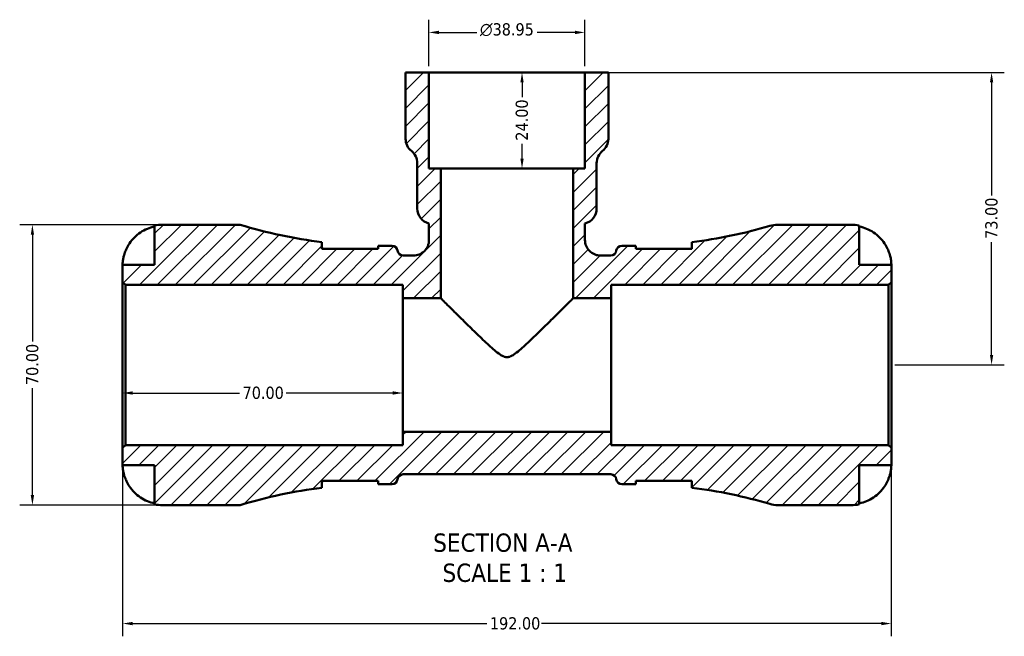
# Model space of a CAD drawing. Header units: millimetres. Extents: x 0 to 904, y -182 to 594.
# Tile 2 of 7: x 280 to 526, y -182 to -28. Entities that reach past the tile are written whole.
import ezdxf

# ---------------------------------------------------------------- set-up
doc = ezdxf.new("R2010")
doc.units = ezdxf.units.MM
for name, color, linetype, lineweight in [('Dimension (ANSI)', 7, 'Continuous', 25), ('Hatch (ANSI)', 7, 'Continuous', 18), ('Symbol (ANSI)', 7, 'Continuous', 25), ('Visible (ANSI)', 7, 'Continuous', 50)]:
    doc.layers.add(name, color=color, linetype=linetype, lineweight=lineweight)
doc.styles.add('Label Text (ANSI)', font='tahoma.ttf')
doc.styles.add('Note Text (ANSI)', font='tahoma.ttf')
doc.dimstyles.new('Default - mm (ANSI)', dxfattribs={"dimtxt": 3.048, "dimasz": 2.5, "dimexe": 3.175, "dimexo": 1.6002, "dimgap": 0.8, "dimtad": 0, "dimtoh": 1, "dimrnd": 1e-08, "dimzin": 4, "dimdsep": 46, "dimtxsty": 'Note Text (ANSI)', "dimcen": 0.09, "dimdle": 10, "dimclrd": 256, "dimclre": 256, "dimclrt": 256, "dimadec": 1, "dimazin": 1, "dimtfac": 1, "dimtofl": 0, "dimtmove": 0, "dimatfit": 3, "dimfxl": 1, "dimtolj": 1, "dimtzin": 4, "dimlwd": -1, "dimlwe": -1, "dimarcsym": 0})

# ---------------------------------------------------------------- blocks, each defined once
blk = doc.blocks.new('*D7')
at = {"layer": 'Defpoints', "color": 0, "transparency": 16777216}
for p in [(305.88, -134.74), (497.88, -134.74), (497.88, -178.6)]:
    blk.add_point(p, dxfattribs=at)
at = {"layer": 'Dimension (ANSI)', "transparency": 16777216}
for p, q in [((305.88, -136.34), (305.88, -181.78)), ((497.88, -136.34), (497.88, -181.78)), ((308.38, -178.6), (396.83, -178.6)), ((495.38, -178.6), (410.51, -178.6))]:
    blk.add_line(p, q, dxfattribs=at)
for points in [[(308.38, -178.19), (308.38, -179.02), (305.88, -178.6)], [(495.38, -178.19), (495.38, -179.02), (497.88, -178.6)]]:
    blk.add_solid(points, dxfattribs=at)
at = {"layer": 'Dimension (ANSI)', "color": 230, "true_color": 0xff0080, "transparency": 16777216, "insert": (397.63, -177.02), "char_height": 3.048, "attachment_point": 1, "style": 'Note Text (ANSI)'}
blk.add_mtext('\\A1;192.00', dxfattribs=at)
blk = doc.blocks.new('*D8')
at = {"layer": 'Defpoints', "color": 0, "transparency": 16777216}
for p in [(401.88, -41.04), (401.88, -65.04), (405.65, -65.04)]:
    blk.add_point(p, dxfattribs=at)
at = {"layer": 'Dimension (ANSI)', "transparency": 16777216}
for p, q in [((405.65, -43.54), (405.65, -47.23)), ((405.65, -62.54), (405.65, -58.86))]:
    blk.add_line(p, q, dxfattribs=at)
for points in [[(405.23, -43.54), (406.06, -43.54), (405.65, -41.04)], [(405.23, -62.54), (406.06, -62.54), (405.65, -65.04)]]:
    blk.add_solid(points, dxfattribs=at)
at = {"layer": 'Dimension (ANSI)', "color": 230, "true_color": 0xff0080, "transparency": 16777216, "insert": (404.06, -58.06), "char_height": 3.048, "attachment_point": 1, "rotation": 90, "style": 'Note Text (ANSI)'}
blk.add_mtext('\\A1;24.00', dxfattribs=at)
blk = doc.blocks.new('*D9')
at = {"layer": 'Defpoints', "color": 0, "transparency": 16777216}
for p in [(315.88, -79.04), (283.36, -149.04), (315.88, -149.04)]:
    blk.add_point(p, dxfattribs=at)
at = {"layer": 'Dimension (ANSI)', "transparency": 16777216}
for p, q in [((314.28, -79.04), (280.19, -79.04)), ((283.36, -81.54), (283.36, -108.22)), ((283.36, -146.54), (283.36, -119.87)), ((314.28, -149.04), (280.19, -149.04))]:
    blk.add_line(p, q, dxfattribs=at)
for points in [[(282.95, -81.54), (283.78, -81.54), (283.36, -79.04)], [(282.95, -146.54), (283.78, -146.54), (283.36, -149.04)]]:
    blk.add_solid(points, dxfattribs=at)
at = {"layer": 'Dimension (ANSI)', "color": 230, "true_color": 0xff0080, "transparency": 16777216, "insert": (281.78, -119.07), "char_height": 3.048, "attachment_point": 1, "rotation": 90, "style": 'Note Text (ANSI)'}
blk.add_mtext('\\A1;70.00', dxfattribs=at)
blk = doc.blocks.new('*D10')
at = {"layer": 'Defpoints', "color": 0, "transparency": 16777216}
for p in [(305.88, -114.04), (375.88, -114.04), (375.88, -121.05)]:
    blk.add_point(p, dxfattribs=at)
at = {"layer": 'Dimension (ANSI)', "transparency": 16777216}
for p, q in [((308.38, -121.05), (335.06, -121.05)), ((373.38, -121.05), (346.71, -121.05))]:
    blk.add_line(p, q, dxfattribs=at)
for points in [[(308.38, -120.63), (308.38, -121.46), (305.88, -121.05)], [(373.38, -120.63), (373.38, -121.46), (375.88, -121.05)]]:
    blk.add_solid(points, dxfattribs=at)
at = {"layer": 'Dimension (ANSI)', "color": 230, "true_color": 0xff0080, "transparency": 16777216, "insert": (335.86, -119.46), "char_height": 3.048, "attachment_point": 1, "style": 'Note Text (ANSI)'}
blk.add_mtext('\\A1;70.00', dxfattribs=at)
blk = doc.blocks.new('*D11')
at = {"layer": 'Defpoints', "color": 0, "transparency": 16777216}
for p in [(421.36, -41.04), (497.18, -114.04), (522.92, -114.04)]:
    blk.add_point(p, dxfattribs=at)
at = {"layer": 'Dimension (ANSI)', "transparency": 16777216}
for p, q in [((422.96, -41.04), (526.1, -41.04)), ((522.92, -43.54), (522.92, -71.72)), ((522.92, -111.54), (522.92, -83.37)), ((498.79, -114.04), (526.1, -114.04))]:
    blk.add_line(p, q, dxfattribs=at)
for points in [[(522.51, -43.54), (523.34, -43.54), (522.92, -41.04)], [(522.51, -111.54), (523.34, -111.54), (522.92, -114.04)]]:
    blk.add_solid(points, dxfattribs=at)
at = {"layer": 'Dimension (ANSI)', "color": 230, "true_color": 0xff0080, "transparency": 16777216, "insert": (521.34, -82.57), "char_height": 3.048, "attachment_point": 1, "rotation": 90, "style": 'Note Text (ANSI)'}
blk.add_mtext('\\A1;73.00', dxfattribs=at)
blk = doc.blocks.new('*D12')
at = {"layer": 'Defpoints', "color": 0, "transparency": 16777216}
for p in [(382.41, -31.04), (382.41, -41.04), (421.36, -41.04)]:
    blk.add_point(p, dxfattribs=at)
at = {"layer": 'Dimension (ANSI)', "transparency": 16777216}
for p, q in [((382.41, -39.44), (382.41, -27.87)), ((421.36, -39.44), (421.36, -27.87)), ((384.91, -31.04), (394.34, -31.04)), ((418.86, -31.04), (409.43, -31.04))]:
    blk.add_line(p, q, dxfattribs=at)
for points in [[(384.91, -30.62), (384.91, -31.46), (382.41, -31.04)], [(418.86, -30.62), (418.86, -31.46), (421.36, -31.04)]]:
    blk.add_solid(points, dxfattribs=at)
at = {"layer": 'Dimension (ANSI)', "color": 230, "true_color": 0xff0080, "transparency": 16777216, "insert": (395.14, -28.75), "char_height": 3.048, "attachment_point": 1, "style": 'Note Text (ANSI)'}
blk.add_mtext('\\A1;\\fAIGDT|b0|i0;\\H3.0480;\\ln\\fTahoma|b0|i0;\\H3.0480;38.95', dxfattribs=at)

msp = doc.modelspace()

# ---------------------------------------------------------------- hatches: boundary and pattern name
at = {"layer": 'Hatch (ANSI)'}
h = msp.add_hatch(dxfattribs=at)
h.set_pattern_fill('ANSI31', color=256, scale=25.4, style=0)
h.set_pattern_definition([(45, (0, 0), (-2.245064, 2.245064), [])])
edge = h.paths.add_edge_path()
edge.add_line((305.885, -93.341), (306.585, -94.041))
edge.add_line((306.585, -94.041), (375.885, -94.041))
edge.add_line((375.885, -94.041), (375.885, -97.375))
edge.add_line((375.885, -97.375), (385.33, -97.375))
edge.add_line((385.33, -97.375), (385.33, -65.041))
edge.add_line((385.33, -65.041), (382.409, -65.041))
edge.add_line((382.409, -65.041), (382.409, -41.041))
edge.add_line((382.409, -41.041), (376.566, -41.041))
edge.add_line((376.566, -41.041), (376.566, -57.581))
edge.add_ellipse((380.461, -57.581), major_axis=(-3.895, 0), ratio=1, start_angle=0, end_angle=51.31781)
edge.add_ellipse((375.592, -63.663), major_axis=(2.435, 3.041), ratio=1, start_angle=308.68219, end_angle=360, ccw=False)
edge.add_line((379.488, -63.663), (379.488, -74.97))
edge.add_ellipse((383.383, -74.97), major_axis=(-3.895, 0), ratio=1, start_angle=0, end_angle=75.52249)
edge.add_line((382.409, -78.741), (382.409, -82.846))
edge.add_spline(control_points=[(382.409, -82.846), (382.409, -83.108), (382.383, -83.368), (382.278, -83.881), (382.2, -84.131), (381.899, -84.839), (381.611, -85.262), (380.889, -85.975), (380.462, -86.257), (379.523, -86.642), (379.021, -86.741), (378.514, -86.741)], knot_values=[-0.6134216, -0.6134216, -0.6134216, -0.6134216, -0.5349566, -0.5349566, -0.4564915, -0.4564915, -0.3043277, -0.3043277, -0.1521638, -0.1521638, 0, 0, 0, 0], degree=3, periodic=0)
edge.add_line((378.514, -86.741), (375.963, -86.741))
edge.add_ellipse((375.963, -85.341), major_axis=(0, -1.4), ratio=1, start_angle=277.18076, end_angle=360, ccw=False)
edge.add_ellipse((373.185, -85.691), major_axis=(1.389, 0.175), ratio=1, start_angle=0, end_angle=82.81924)
edge.add_line((373.185, -84.291), (370.385, -84.291))
edge.add_ellipse((370.385, 35.668), major_axis=(0, -119.959), ratio=1, start_angle=359.66566, end_angle=360, ccw=False)
edge.add_line((369.685, -84.289), (369.685, -85.091))
edge.add_line((369.685, -85.091), (355.685, -85.091))
edge.add_line((355.685, -85.091), (355.685, -83.387))
edge.add_ellipse((370.385, 35.668), major_axis=(-14.7, -119.055), ratio=1, start_angle=350.02517, end_angle=360, ccw=False)
edge.add_line((335.285, -79.041), (315.885, -79.041))
edge.add_ellipse((315.885, -89.041), major_axis=(0, 10), ratio=1, start_angle=0, end_angle=11.53696)
edge.add_line((313.885, -79.243), (313.885, -89.041))
edge.add_line((313.885, -89.041), (305.885, -89.041))
edge.add_line((305.885, -89.041), (305.885, -93.341))
edge = h.paths.add_edge_path()
edge.add_ellipse((469.517, -142.041), major_axis=(-1.992, -6.711), ratio=1, start_angle=0, end_angle=16.53458)
edge.add_line((469.517, -149.041), (487.885, -149.041))
edge.add_ellipse((487.885, -139.041), major_axis=(0, -10), ratio=1, start_angle=0, end_angle=11.53696)
edge.add_line((489.885, -148.839), (489.885, -139.041))
edge.add_line((489.885, -139.041), (497.885, -139.041))
edge.add_line((497.885, -139.041), (497.885, -134.741))
edge.add_line((497.885, -134.741), (497.185, -134.041))
edge.add_line((497.185, -134.041), (427.885, -134.041))
edge.add_line((427.885, -134.041), (427.885, -130.708))
edge.add_line((427.885, -130.708), (375.885, -130.708))
edge.add_line((375.885, -130.708), (375.885, -134.041))
edge.add_line((375.885, -134.041), (306.585, -134.041))
edge.add_line((306.585, -134.041), (305.885, -134.741))
edge.add_line((305.885, -134.741), (305.885, -139.041))
edge.add_line((305.885, -139.041), (313.885, -139.041))
edge.add_line((313.885, -139.041), (313.885, -148.839))
edge.add_ellipse((315.885, -139.041), major_axis=(-2, -9.798), ratio=1, start_angle=0, end_angle=11.53696)
edge.add_line((315.885, -149.041), (335.285, -149.041))
edge.add_ellipse((370.385, -263.75), major_axis=(-35.1, 114.709), ratio=1, start_angle=350.02517, end_angle=360, ccw=False)
edge.add_line((355.685, -144.695), (355.685, -142.991))
edge.add_line((355.685, -142.991), (369.685, -142.991))
edge.add_line((369.685, -142.991), (369.685, -143.793))
edge.add_ellipse((370.385, -263.75), major_axis=(-0.7, 119.957), ratio=1, start_angle=359.66566, end_angle=360, ccw=False)
edge.add_line((370.385, -143.791), (373.185, -143.791))
edge.add_ellipse((373.185, -142.391), major_axis=(0, -1.4), ratio=1, start_angle=0, end_angle=82.81924)
edge.add_ellipse((375.963, -142.741), major_axis=(-1.389, 0.175), ratio=1, start_angle=277.18076, end_angle=360, ccw=False)
edge.add_line((375.963, -141.341), (427.807, -141.341))
edge.add_ellipse((427.807, -142.741), major_axis=(0, 1.4), ratio=1, start_angle=277.18076, end_angle=360, ccw=False)
edge.add_ellipse((430.585, -142.391), major_axis=(-1.389, -0.175), ratio=1, start_angle=0, end_angle=82.81924)
edge.add_line((430.585, -143.791), (433.385, -143.791))
edge.add_ellipse((433.385, -263.75), major_axis=(0, 119.959), ratio=1, start_angle=359.66566, end_angle=360, ccw=False)
edge.add_line((434.085, -143.793), (434.085, -142.991))
edge.add_line((434.085, -142.991), (448.085, -142.991))
edge.add_line((448.085, -142.991), (448.085, -144.695))
edge.add_ellipse((433.385, -263.75), major_axis=(14.7, 119.055), ratio=1, start_angle=350.50423, end_angle=360, ccw=False)
edge = h.paths.add_edge_path()
edge.add_ellipse((469.517, -86.041), major_axis=(0, 7), ratio=1, start_angle=0, end_angle=16.53458)
edge.add_ellipse((433.385, 35.668), major_axis=(34.14, -114.999), ratio=1, start_angle=350.50423, end_angle=360, ccw=False)
edge.add_line((448.085, -83.387), (448.085, -85.091))
edge.add_line((448.085, -85.091), (434.085, -85.091))
edge.add_line((434.085, -85.091), (434.085, -84.289))
edge.add_ellipse((433.385, 35.668), major_axis=(0.7, -119.957), ratio=1, start_angle=359.66566, end_angle=360, ccw=False)
edge.add_line((433.385, -84.291), (430.585, -84.291))
edge.add_ellipse((430.585, -85.691), major_axis=(0, 1.4), ratio=1, start_angle=0, end_angle=82.81924)
edge.add_ellipse((427.807, -85.341), major_axis=(1.389, -0.175), ratio=1, start_angle=277.18076, end_angle=360, ccw=False)
edge.add_line((427.807, -86.741), (425.256, -86.741))
edge.add_spline(control_points=[(425.256, -86.741), (424.995, -86.741), (424.734, -86.715), (424.221, -86.61), (423.971, -86.532), (423.264, -86.231), (422.84, -85.943), (422.128, -85.221), (421.845, -84.794), (421.46, -83.856), (421.361, -83.353), (421.361, -82.846)], knot_values=[-0.6134216, -0.6134216, -0.6134216, -0.6134216, -0.5349566, -0.5349566, -0.4564915, -0.4564915, -0.3043277, -0.3043277, -0.1521638, -0.1521638, 0, 0, 0, 0], degree=3, periodic=0)
edge.add_line((421.361, -82.846), (421.361, -78.741))
edge.add_ellipse((420.387, -74.97), major_axis=(0.974, -3.772), ratio=1, start_angle=0, end_angle=75.52249)
edge.add_line((424.282, -74.97), (424.282, -63.663))
edge.add_ellipse((428.178, -63.663), major_axis=(-3.895, 0), ratio=1, start_angle=308.68219, end_angle=360, ccw=False)
edge.add_ellipse((423.309, -57.581), major_axis=(2.435, -3.041), ratio=1, start_angle=0, end_angle=51.31781)
edge.add_line((427.204, -57.581), (427.204, -41.041))
edge.add_line((427.204, -41.041), (421.361, -41.041))
edge.add_line((421.361, -41.041), (421.361, -65.041))
edge.add_line((421.361, -65.041), (418.44, -65.041))
edge.add_line((418.44, -65.041), (418.44, -97.375))
edge.add_line((418.44, -97.375), (427.885, -97.375))
edge.add_line((427.885, -97.375), (427.885, -94.041))
edge.add_line((427.885, -94.041), (497.185, -94.041))
edge.add_line((497.185, -94.041), (497.885, -93.341))
edge.add_line((497.885, -93.341), (497.885, -89.041))
edge.add_line((497.885, -89.041), (489.885, -89.041))
edge.add_line((489.885, -89.041), (489.885, -79.243))
edge.add_ellipse((487.885, -89.041), major_axis=(2, 9.798), ratio=1, start_angle=0, end_angle=11.53696)
edge.add_line((487.885, -79.041), (469.517, -79.041))

# ---------------------------------------------------------------- linework, layer by layer
at = {"layer": 'Visible (ANSI)'}
for p, q in [((382.409, -41.041), (376.566, -41.041)), ((376.566, -41.041), (376.566, -57.581)), ((382.409, -65.041), (382.409, -41.041)), ((382.409, -41.041), (421.361, -41.041)), ((427.204, -41.041), (421.361, -41.041)), ((421.361, -41.041), (421.361, -65.041)), ((427.204, -57.581), (427.204, -41.041)), ((379.488, -63.663), (379.488, -74.97)), ((424.282, -74.97), (424.282, -63.663)), ((385.33, -65.041), (382.409, -65.041)), ((385.33, -97.375), (385.33, -65.041)), ((385.33, -65.041), (418.44, -65.041)), ((421.361, -65.041), (418.44, -65.041)), ((418.44, -65.041), (418.44, -97.375)), ((313.885, -79.243), (313.885, -89.041)), ((335.285, -79.041), (315.885, -79.041)), ((382.409, -78.741), (382.409, -82.846)), ((421.361, -82.846), (421.361, -78.741)), ((487.885, -79.041), (469.517, -79.041)), ((489.885, -89.041), (489.885, -79.243)), ((355.685, -85.091), (355.685, -83.387)), ((448.085, -83.387), (448.085, -85.091)), ((369.685, -85.091), (355.685, -85.091)), ((369.685, -84.289), (369.685, -85.091)), ((373.185, -84.291), (370.385, -84.291)), ((433.385, -84.291), (430.585, -84.291)), ((434.085, -85.091), (434.085, -84.289)), ((448.085, -85.091), (434.085, -85.091)), ((378.514, -86.741), (375.963, -86.741)), ((427.807, -86.741), (425.256, -86.741)), ((313.885, -89.041), (305.885, -89.041)), ((305.885, -89.041), (305.885, -93.341)), ((497.885, -89.041), (489.885, -89.041)), ((497.885, -93.341), (497.885, -89.041)), ((305.885, -93.341), (306.585, -94.041)), ((305.885, -134.741), (305.885, -93.341)), ((497.185, -94.041), (497.885, -93.341)), ((497.885, -134.741), (497.885, -93.341)), ((306.585, -94.041), (375.885, -94.041)), ((306.585, -94.041), (306.585, -134.041)), ((375.885, -94.041), (375.885, -97.375)), ((427.885, -97.375), (427.885, -94.041)), ((427.885, -94.041), (497.185, -94.041)), ((497.185, -94.041), (497.185, -134.041)), ((375.885, -97.375), (385.33, -97.375)), ((375.885, -130.708), (375.885, -97.375)), ((418.44, -97.375), (427.885, -97.375)), ((427.885, -130.708), (427.885, -97.375)), ((427.885, -130.708), (375.885, -130.708)), ((375.885, -130.708), (375.885, -134.041)), ((427.885, -134.041), (427.885, -130.708)), ((306.585, -134.041), (305.885, -134.741)), ((305.885, -134.741), (305.885, -139.041)), ((375.885, -134.041), (306.585, -134.041)), ((497.185, -134.041), (427.885, -134.041)), ((497.885, -134.741), (497.185, -134.041)), ((497.885, -139.041), (497.885, -134.741)), ((305.885, -139.041), (313.885, -139.041)), ((313.885, -139.041), (313.885, -148.839)), ((489.885, -148.839), (489.885, -139.041)), ((489.885, -139.041), (497.885, -139.041)), ((375.963, -141.341), (427.807, -141.341)), ((355.685, -144.695), (355.685, -142.991)), ((355.685, -142.991), (369.685, -142.991)), ((369.685, -142.991), (369.685, -143.793)), ((370.385, -143.791), (373.185, -143.791)), ((430.585, -143.791), (433.385, -143.791)), ((434.085, -143.793), (434.085, -142.991)), ((434.085, -142.991), (448.085, -142.991)), ((448.085, -142.991), (448.085, -144.695)), ((315.885, -149.041), (335.285, -149.041)), ((469.517, -149.041), (487.885, -149.041))]:
    msp.add_line(p, q, dxfattribs=at)
for centre, radius, start, end in [((380.461, -57.581), 3.895, 180, 231.31781), ((423.309, -57.581), 3.895, 308.68219, 0), ((375.592, -63.663), 3.895, 0, 51.31781), ((428.178, -63.663), 3.895, 128.68219, 180), ((383.383, -74.97), 3.895, 180, 255.52249), ((420.387, -74.97), 3.895, 284.47751, 0), ((315.885, -89.041), 10, 90, 101.53696), ((370.385, 35.668), 119.959, 252.98636, 262.96119), ((433.385, 35.668), 119.959, 277.03881, 286.53458), ((469.517, -86.041), 7, 90, 106.53458), ((487.885, -89.041), 10, 78.46304, 90), ((370.385, 35.668), 119.959, 269.66566, 270), ((373.185, -85.691), 1.4, 7.18076, 90), ((375.963, -85.341), 1.4, 187.18076, 270), ((427.807, -85.341), 1.4, 270, 352.81924), ((430.585, -85.691), 1.4, 90, 172.81924), ((433.385, 35.668), 119.959, 270, 270.33434), ((373.185, -142.391), 1.4, 270, 352.81924), ((375.963, -142.741), 1.4, 90, 172.81924), ((427.807, -142.741), 1.4, 7.18076, 90), ((430.585, -142.391), 1.4, 187.18076, 270), ((370.385, -263.75), 119.959, 97.03881, 107.01364), ((370.385, -263.75), 119.959, 90, 90.33434), ((433.385, -263.75), 119.959, 89.66566, 90), ((433.385, -263.75), 119.959, 73.46542, 82.96119), ((315.885, -139.041), 10, 258.46304, 270), ((469.517, -142.041), 7, 253.46542, 270), ((487.885, -139.041), 10, 270, 281.53696)]:
    msp.add_arc(centre, radius, start, end, dxfattribs=at)
for points, knots in [([(306.845, -85.041), (307.05, -84.603), (307.298, -84.158), (307.954, -83.172), (308.389, -82.648), (309.262, -81.77), (309.781, -81.335), (310.9, -80.585), (311.499, -80.269), (312.622, -79.803), (313.246, -79.605), (313.885, -79.474)], [4.90264375, 4.90264375, 4.90264375, 4.90264375, 5.04224508, 5.04224508, 5.22854914, 5.22854914, 5.41380406, 5.41380406, 5.59905898, 5.59905898, 5.77859995, 5.77859995, 5.77859995, 5.77859995]), ([(489.885, -79.474), (490.524, -79.605), (491.148, -79.803), (492.271, -80.269), (492.87, -80.585), (493.989, -81.335), (494.508, -81.77), (495.381, -82.648), (495.816, -83.172), (496.472, -84.158), (496.72, -84.603), (496.925, -85.041)], [0.18972425, 0.18972425, 0.18972425, 0.18972425, 0.36926522, 0.36926522, 0.55452014, 0.55452014, 0.73977506, 0.73977506, 0.92607912, 0.92607912, 1.06568045, 1.06568045, 1.06568045, 1.06568045]), ([(382.409, -82.846), (382.409, -83.108), (382.383, -83.368), (382.278, -83.881), (382.2, -84.131), (381.899, -84.839), (381.611, -85.262), (380.889, -85.975), (380.462, -86.257), (379.523, -86.642), (379.021, -86.741), (378.514, -86.741)], [-0.61342161, -0.61342161, -0.61342161, -0.61342161, -0.53495656, -0.53495656, -0.45649151, -0.45649151, -0.30432767, -0.30432767, -0.15216384, -0.15216384, 0, 0, 0, 0]), ([(425.256, -86.741), (424.995, -86.741), (424.734, -86.715), (424.221, -86.61), (423.971, -86.532), (423.264, -86.231), (422.84, -85.943), (422.128, -85.221), (421.845, -84.794), (421.46, -83.856), (421.361, -83.353), (421.361, -82.846)], [-0.61342161, -0.61342161, -0.61342161, -0.61342161, -0.53495656, -0.53495656, -0.45649151, -0.45649151, -0.30432767, -0.30432767, -0.15216384, -0.15216384, 0, 0, 0, 0]), ([(305.885, -89.041), (305.885, -89.041), (305.884, -88.988), (305.889, -88.766), (305.895, -88.583), (305.938, -88.112), (305.973, -87.832), (306.086, -87.235), (306.156, -86.932), (306.307, -86.414), (306.373, -86.21), (306.514, -85.817), (306.587, -85.629), (306.723, -85.307), (306.783, -85.174), (306.845, -85.041)], [0, 0, 0, 0, 0.11274969, 0.11274969, 0.24046199, 0.24046199, 0.3630761, 0.3630761, 0.46982648, 0.46982648, 0.53680834, 0.53680834, 0.59738122, 0.59738122, 0.64072731, 0.64072731, 0.64072731, 0.64072731]), ([(355.685, -84.677), (355.685, -84.788), (355.714, -84.909), (355.779, -85.056), (355.787, -85.074), (355.795, -85.091)], [-2.4876076, -2.4876076, -2.4876076, -2.4876076, -2.37140373, -2.37140373, -2.35610794, -2.35610794, -2.35610794, -2.35610794]), ([(496.925, -85.041), (497.018, -85.24), (497.106, -85.441), (497.261, -85.83), (497.33, -86.017), (497.47, -86.432), (497.537, -86.658), (497.695, -87.263), (497.762, -87.618), (497.853, -88.267), (497.871, -88.542), (497.887, -88.936), (497.885, -89.041), (497.885, -89.041)], [-0.64798358, -0.64798358, -0.64798358, -0.64798358, -0.58129223, -0.58129223, -0.51957432, -0.51957432, -0.44316993, -0.44316993, -0.3085364, -0.3085364, -0.15881239, -0.15881239, 0, 0, 0, 0]), ([(401.885, -112.112), (401.515, -112.112), (401.218, -112.014), (400.67, -111.775), (400.423, -111.627), (399.695, -111.146), (399.24, -110.777), (397.834, -109.581), (396.878, -108.684), (394.912, -106.812), (393.912, -105.84), (391.974, -103.946), (391.037, -103.024), (389.518, -101.525), (388.869, -100.883), (387.686, -99.712), (387.152, -99.182), (386.269, -98.306), (385.919, -97.959), (385.45, -97.493), (385.33, -97.375), (385.33, -97.375)], [0, 0, 0, 0, 0.110964, 0.110964, 0.2219279, 0.2219279, 0.4438558, 0.4438558, 0.8877116, 0.8877116, 1.3315675, 1.3315675, 1.7754233, 1.7754233, 2.1174038, 2.1174038, 2.4593844, 2.4593844, 2.8013649, 2.8013649, 3.1433455, 3.1433455, 3.1433455, 3.1433455]), ([(418.44, -97.375), (418.44, -97.375), (418.32, -97.493), (417.851, -97.959), (417.501, -98.306), (416.618, -99.182), (416.084, -99.712), (414.901, -100.883), (414.252, -101.525), (412.733, -103.024), (411.796, -103.946), (409.858, -105.84), (408.858, -106.812), (406.892, -108.684), (405.936, -109.581), (404.529, -110.777), (404.075, -111.146), (403.347, -111.627), (403.1, -111.775), (402.552, -112.014), (402.255, -112.112), (401.885, -112.112)], [9.4300365, 9.4300365, 9.4300365, 9.4300365, 9.7720171, 9.7720171, 10.1139976, 10.1139976, 10.4559782, 10.4559782, 10.7979587, 10.7979587, 11.2418146, 11.2418146, 11.6856704, 11.6856704, 12.1295262, 12.1295262, 12.3514541, 12.3514541, 12.4624181, 12.4624181, 12.573382, 12.573382, 12.573382, 12.573382]), ([(306.845, -143.041), (306.776, -142.895), (306.71, -142.747), (306.55, -142.361), (306.46, -142.124), (306.295, -141.633), (306.221, -141.382), (306.069, -140.784), (306.007, -140.456), (305.917, -139.82), (305.899, -139.542), (305.883, -139.146), (305.885, -139.041), (305.885, -139.041)], [-0.64008532, -0.64008532, -0.64008532, -0.64008532, -0.59222185, -0.59222185, -0.51595037, -0.51595037, -0.43235608, -0.43235608, -0.30863031, -0.30863031, -0.15844955, -0.15844955, 0, 0, 0, 0]), ([(497.885, -139.041), (497.885, -139.041), (497.885, -139.084), (497.882, -139.261), (497.879, -139.403), (497.847, -139.851), (497.809, -140.195), (497.679, -140.871), (497.61, -141.164), (497.453, -141.703), (497.375, -141.94), (497.195, -142.427), (497.093, -142.674), (496.963, -142.96), (496.944, -143), (496.925, -143.041)], [-2.77804136, -2.77804136, -2.77804136, -2.77804136, -2.67672151, -2.67672151, -2.56558131, -2.56558131, -2.40960112, -2.40960112, -2.30519389, -2.30519389, -2.22617552, -2.22617552, -2.14450488, -2.14450488, -2.1308178, -2.1308178, -2.1308178, -2.1308178]), ([(313.885, -148.608), (313.246, -148.477), (312.622, -148.28), (311.499, -147.813), (310.9, -147.498), (309.781, -146.747), (309.262, -146.312), (308.389, -145.435), (307.954, -144.911), (307.298, -143.924), (307.05, -143.48), (306.845, -143.041)], [0.18972425, 0.18972425, 0.18972425, 0.18972425, 0.36926522, 0.36926522, 0.55452014, 0.55452014, 0.73977506, 0.73977506, 0.92607912, 0.92607912, 1.06568045, 1.06568045, 1.06568045, 1.06568045]), ([(355.795, -142.991), (355.793, -142.995), (355.791, -142.999), (355.72, -143.148), (355.685, -143.283), (355.685, -143.405)], [-0.27026735, -0.27026735, -0.27026735, -0.27026735, -0.26693558, -0.26693558, -0.1388148, -0.1388148, -0.1388148, -0.1388148]), ([(448.085, -143.405), (448.085, -143.293), (448.055, -143.17), (447.99, -143.023), (447.982, -143.007), (447.975, -142.991)], [-2.48162579, -2.48162579, -2.48162579, -2.48162579, -2.36396519, -2.36396519, -2.35012739, -2.35012739, -2.35012739, -2.35012739]), ([(496.925, -143.041), (496.72, -143.48), (496.472, -143.924), (495.816, -144.911), (495.381, -145.435), (494.508, -146.312), (493.989, -146.747), (492.87, -147.498), (492.271, -147.813), (491.148, -148.28), (490.524, -148.477), (489.885, -148.608)], [4.90264375, 4.90264375, 4.90264375, 4.90264375, 5.04224508, 5.04224508, 5.22854914, 5.22854914, 5.41380406, 5.41380406, 5.59905898, 5.59905898, 5.77859995, 5.77859995, 5.77859995, 5.77859995])]:
    msp.add_open_spline(points, degree=3, knots=knots, dxfattribs=at)
msp.add_open_spline([(447.975, -85.091), (448.048, -84.941), (448.085, -84.803), (448.085, -84.677)], degree=3, dxfattribs=at)

# ---------------------------------------------------------------- texts
at = {"layer": 'Symbol (ANSI)', "char_height": 4.572, "attachment_point": 7, "style": 'Label Text (ANSI)'}
for s, insert in [('SECTION A-A', (383.46, -160.775)), ('SCALE 1 : 1', (385.779, -168.288))]:
    msp.add_mtext(s, dxfattribs=dict(at, insert=insert))

# ---------------------------------------------------------------- dimensions: what is measured, and where the dimension line sits
at = {"layer": 'Dimension (ANSI)'}
dim = msp.add_linear_dim(base=(382.409, -31.041), p1=(421.361, -41.041), p2=(382.409, -41.041), angle=180, text='\\fAIGDT|b0|i0;\\H3.0480;\\ln\\fTahoma|b0|i0;\\H3.0480;<>', dimstyle='Default - mm (ANSI)', override={"dimtoh": 0, "dimdec": 2, "dimtp": 0, "dimtm": 0, "dimtdec": 2, "dimatfit": 1}, dxfattribs=at)
dim.commit()
dim.dimension.update_dxf_attribs({"geometry": '*D12', "text_midpoint": (401.885, -31.041), "dimtype": 160})
for base, p1, p2, angle, override, picture, middle in [((405.646, -65.041), (401.885, -41.041), (401.885, -65.041), 90, {"dimtoh": 0, "dimdec": 2, "dimse1": 1, "dimse2": 1, "dimtp": 0, "dimtm": 0, "dimtdec": 2, "dimatfit": 1}, '*D8', (405.646, -53.041)), ((522.923, -114.041), (421.361, -41.041), (497.185, -114.041), 90, {"dimtoh": 0, "dimdec": 2, "dimtp": 0, "dimtm": 0, "dimtdec": 2, "dimatfit": 1}, '*D11', (522.923, -77.541)), ((283.362, -149.041), (315.885, -79.041), (315.885, -149.041), 90, {"dimtoh": 0, "dimdec": 2, "dimtp": 0, "dimtm": 0, "dimtdec": 2, "dimatfit": 1}, '*D9', (283.362, -114.041)), ((375.885, -121.045), (305.885, -114.041), (375.885, -114.041), 180, {"dimtoh": 0, "dimdec": 2, "dimse1": 1, "dimse2": 1, "dimtp": 0, "dimtm": 0, "dimtdec": 2, "dimatfit": 1}, '*D10', (340.885, -121.045)), ((497.885, -178.605), (305.885, -134.741), (497.885, -134.741), 180, {"dimtoh": 0, "dimdec": 2, "dimtp": 0, "dimtm": 0, "dimtdec": 2, "dimatfit": 1}, '*D7', (403.67, -178.605))]:
    dim = msp.add_linear_dim(base=base, p1=p1, p2=p2, angle=angle, dimstyle='Default - mm (ANSI)', override=override, dxfattribs=at)
    dim.commit()
    dim.dimension.update_dxf_attribs({"geometry": picture, "text_midpoint": middle, "dimtype": 160})

doc.saveas('drawing.dxf')
